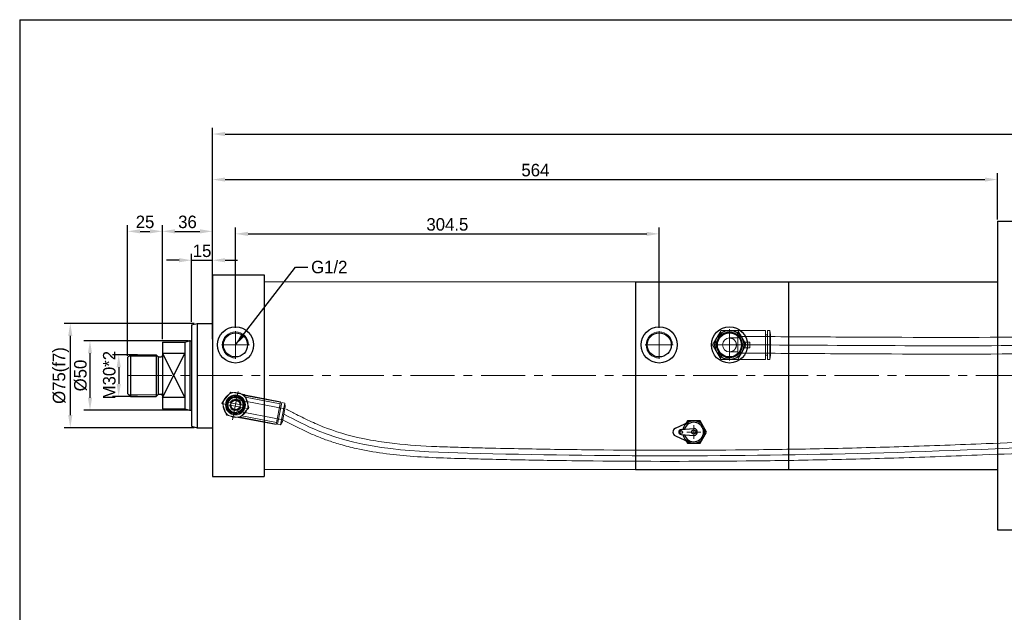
# Model space of a CAD drawing. Header units: millimetres. Extents: x -12870 to -11470, y -3129 to -2170.
# Tile 2 of 17: x -12870 to -12162, y -2597 to -2170. Entities that reach past the tile are written whole.
import ezdxf

# ---------------------------------------------------------------- set-up
doc = ezdxf.new("R2010")
doc.units = ezdxf.units.MM
doc.linetypes.add('CENTER', pattern=[50.8, 31.75, -6.35, 6.35, -6.35])
doc.layers.get('Defpoints').update_dxf_attribs({"lineweight": 25})
for name, color, linetype, lineweight in [('图层1', 7, 'Continuous', 25), ('图层2', 3, 'CENTER', 13), ('图层3', 2, 'Continuous', 13), ('图层4', 1, 'Continuous', 30), ('图层7', 4, 'Continuous', 15)]:
    doc.layers.add(name, color=color, linetype=linetype, lineweight=lineweight)
doc.dimstyles.new('ISO-25', dxfattribs={"dimtxt": 2.5, "dimasz": 2.5, "dimexe": 1.25, "dimexo": 0.625, "dimtad": 1, "dimtxsty": 'Standard', "dimcen": 2.5, "dimadec": 0, "dimazin": 0, "dimtfac": 1, "dimtmove": 0, "dimatfit": 3, "dimfxl": 1, "dimarcsym": 0})

# ---------------------------------------------------------------- blocks, each defined once
blk = doc.blocks.new('*D782')
at = {"layer": 'Defpoints', "color": 0}
for p in [(-12782.71, -2411.24), (-12798.58, -2441.24), (-12782.71, -2441.24)]:
    blk.add_point(p, dxfattribs=at)
at = {"layer": '图层3', "color": 0, "lineweight": -2}
for p, q in [((-12784.96, -2411.24), (-12803.08, -2411.24)), ((-12798.58, -2420.24), (-12798.58, -2432.24)), ((-12784.96, -2441.24), (-12803.08, -2441.24))]:
    blk.add_line(p, q, dxfattribs=at)
at = {"layer": '图层3', "color": 0}
for points in [[(-12797.08, -2420.24), (-12800.08, -2420.24), (-12798.58, -2411.24)], [(-12800.08, -2432.24), (-12797.08, -2432.24), (-12798.58, -2441.24)]]:
    blk.add_solid(points, dxfattribs=at)
at = {"layer": '图层3', "color": 0, "insert": (-12805.33, -2425.98), "char_height": 9, "attachment_point": 5, "rotation": 90}
blk.add_mtext('M30*2', dxfattribs=at)
blk = doc.blocks.new('*D783')
at = {"layer": 'Defpoints', "color": 0}
for p in [(-12746.17, -2401.24), (-12819.22, -2451.24), (-12746.17, -2451.24)]:
    blk.add_point(p, dxfattribs=at)
at = {"layer": '图层3', "color": 0, "lineweight": -2}
for p, q in [((-12748.42, -2401.24), (-12823.72, -2401.24)), ((-12819.22, -2410.24), (-12819.22, -2442.24)), ((-12748.42, -2451.24), (-12823.72, -2451.24))]:
    blk.add_line(p, q, dxfattribs=at)
at = {"layer": '图层3', "color": 0}
for points in [[(-12817.72, -2410.24), (-12820.72, -2410.24), (-12819.22, -2401.24)], [(-12820.72, -2442.24), (-12817.72, -2442.24), (-12819.22, -2451.24)]]:
    blk.add_solid(points, dxfattribs=at)
at = {"layer": '图层3', "color": 0, "insert": (-12825.97, -2426.24), "char_height": 9, "attachment_point": 5, "rotation": 90}
blk.add_mtext('%%c50', dxfattribs=at)
blk = doc.blocks.new('*D784')
at = {"layer": 'Defpoints', "color": 0}
for p in [(-12742.17, -2388.74), (-12833.37, -2463.74), (-12742.17, -2463.74)]:
    blk.add_point(p, dxfattribs=at)
at = {"layer": '图层3', "color": 0, "lineweight": -2}
for p, q in [((-12744.42, -2388.74), (-12837.87, -2388.74)), ((-12833.37, -2397.74), (-12833.37, -2454.74)), ((-12744.42, -2463.74), (-12837.87, -2463.74))]:
    blk.add_line(p, q, dxfattribs=at)
at = {"layer": '图层3', "color": 0}
for points in [[(-12831.87, -2397.74), (-12834.87, -2397.74), (-12833.37, -2388.74)], [(-12834.87, -2454.74), (-12831.87, -2454.74), (-12833.37, -2463.74)]]:
    blk.add_solid(points, dxfattribs=at)
at = {"layer": '图层3', "color": 0, "insert": (-12840.12, -2426.24), "char_height": 9, "attachment_point": 5, "rotation": 90}
blk.add_mtext('%%C75(f7)', dxfattribs=at)
blk = doc.blocks.new('*D785')
at = {"layer": 'Defpoints', "color": 0}
for p in [(-12767.17, -2322.53), (-12767.17, -2402.24), (-12792.17, -2414.24)]:
    blk.add_point(p, dxfattribs=at)
at = {"layer": '图层3', "color": 0, "lineweight": -2}
for p, q in [((-12792.17, -2411.99), (-12792.17, -2318.03)), ((-12767.17, -2399.99), (-12767.17, -2318.03)), ((-12783.17, -2322.53), (-12776.17, -2322.53))]:
    blk.add_line(p, q, dxfattribs=at)
at = {"layer": '图层3', "color": 0}
for points in [[(-12783.17, -2321.03), (-12783.17, -2324.03), (-12792.17, -2322.53)], [(-12776.17, -2324.03), (-12776.17, -2321.03), (-12767.17, -2322.53)]]:
    blk.add_solid(points, dxfattribs=at)
at = {"layer": '图层3', "color": 0, "insert": (-12779.67, -2315.78), "char_height": 9, "attachment_point": 5}
blk.add_mtext('25', dxfattribs=at)
blk = doc.blocks.new('*D786')
at = {"layer": 'Defpoints', "color": 0}
for p in [(-12731.17, -2343.32), (-12746.17, -2389.81), (-12731.17, -2389.81)]:
    blk.add_point(p, dxfattribs=at)
at = {"layer": '图层3', "color": 0, "lineweight": -2}
for p, q in [((-12746.17, -2387.56), (-12746.17, -2338.82)), ((-12731.17, -2387.56), (-12731.17, -2338.82)), ((-12755.17, -2343.32), (-12764.17, -2343.32)), ((-12746.17, -2343.32), (-12731.17, -2343.32)), ((-12722.17, -2343.32), (-12713.17, -2343.32))]:
    blk.add_line(p, q, dxfattribs=at)
at = {"layer": '图层3', "color": 0}
for points in [[(-12755.17, -2344.82), (-12755.17, -2341.82), (-12746.17, -2343.32)], [(-12722.17, -2341.82), (-12722.17, -2344.82), (-12731.17, -2343.32)]]:
    blk.add_solid(points, dxfattribs=at)
at = {"layer": '图层3', "color": 0, "insert": (-12738.67, -2336.57), "char_height": 9, "attachment_point": 5}
blk.add_mtext('15', dxfattribs=at)
blk = doc.blocks.new('*D787')
at = {"layer": 'Defpoints', "color": 0}
for p in [(-12731.17, -2322.53), (-12767.17, -2402.24), (-12731.17, -2402.24)]:
    blk.add_point(p, dxfattribs=at)
at = {"layer": '图层3', "color": 0, "lineweight": -2}
for p, q in [((-12767.17, -2399.99), (-12767.17, -2318.03)), ((-12731.17, -2399.99), (-12731.17, -2318.03)), ((-12758.17, -2322.53), (-12740.17, -2322.53))]:
    blk.add_line(p, q, dxfattribs=at)
at = {"layer": '图层3', "color": 0}
for points in [[(-12758.17, -2321.03), (-12758.17, -2324.03), (-12767.17, -2322.53)], [(-12740.17, -2324.03), (-12740.17, -2321.03), (-12731.17, -2322.53)]]:
    blk.add_solid(points, dxfattribs=at)
at = {"layer": '图层3', "color": 0, "insert": (-12749.17, -2315.78), "char_height": 9, "attachment_point": 5}
blk.add_mtext('36', dxfattribs=at)
blk = doc.blocks.new('*D789')
at = {"layer": 'Defpoints', "color": 0}
for p in [(-12410.17, -2324.34), (-12714.67, -2394.24), (-12410.17, -2394.24)]:
    blk.add_point(p, dxfattribs=at)
at = {"layer": '图层3', "color": 0, "lineweight": -2}
for p, q in [((-12714.67, -2391.99), (-12714.67, -2319.84)), ((-12410.17, -2391.99), (-12410.17, -2319.84)), ((-12705.67, -2324.34), (-12419.17, -2324.34))]:
    blk.add_line(p, q, dxfattribs=at)
at = {"layer": '图层3', "color": 0}
for points in [[(-12705.67, -2322.84), (-12705.67, -2325.84), (-12714.67, -2324.34)], [(-12419.17, -2325.84), (-12419.17, -2322.84), (-12410.17, -2324.34)]]:
    blk.add_solid(points, dxfattribs=at)
at = {"layer": '图层3', "color": 0, "insert": (-12562.42, -2317.59), "char_height": 9, "attachment_point": 5}
blk.add_mtext('304.5', dxfattribs=at)
blk = doc.blocks.new('*D790')
at = {"layer": 'Defpoints', "color": 0}
for p in [(-11511.17, -2252.53), (-11511.17, -2312.24), (-12731.17, -2358.74)]:
    blk.add_point(p, dxfattribs=at)
at = {"layer": '图层3', "color": 0, "lineweight": -2}
for p, q in [((-12731.17, -2356.49), (-12731.17, -2248.03)), ((-11511.17, -2309.99), (-11511.17, -2248.03)), ((-12722.17, -2252.53), (-11520.17, -2252.53))]:
    blk.add_line(p, q, dxfattribs=at)
at = {"layer": '图层3', "color": 0}
for points in [[(-12722.17, -2251.03), (-12722.17, -2254.03), (-12731.17, -2252.53)], [(-11520.17, -2254.03), (-11520.17, -2251.03), (-11511.17, -2252.53)]]:
    blk.add_solid(points, dxfattribs=at)
at = {"layer": '图层3', "color": 0, "insert": (-12121.17, -2245.78), "char_height": 9, "attachment_point": 5}
blk.add_mtext('1220', dxfattribs=at)
blk = doc.blocks.new('*D791')
at = {"layer": 'Defpoints', "color": 0}
for p in [(-12167.17, -2285.29), (-12167.17, -2316.24), (-12731.17, -2353.74)]:
    blk.add_point(p, dxfattribs=at)
at = {"layer": '图层3', "color": 0, "lineweight": -2}
for p, q in [((-12731.17, -2351.49), (-12731.17, -2280.79)), ((-12167.17, -2313.99), (-12167.17, -2280.79)), ((-12722.17, -2285.29), (-12176.17, -2285.29))]:
    blk.add_line(p, q, dxfattribs=at)
at = {"layer": '图层3', "color": 0}
for points in [[(-12722.17, -2283.79), (-12722.17, -2286.79), (-12731.17, -2285.29)], [(-12176.17, -2286.79), (-12176.17, -2283.79), (-12167.17, -2285.29)]]:
    blk.add_solid(points, dxfattribs=at)
at = {"layer": '图层3', "color": 0, "insert": (-12499.17, -2278.54), "char_height": 9, "attachment_point": 5}
blk.add_mtext('564', dxfattribs=at)

msp = doc.modelspace()

# ---------------------------------------------------------------- linework, layer by layer
at = {"layer": '图层1'}
for p, q in [((-12167.174, -2315.241), (-12167.174, -2537.241)), ((-12167.174, -2315.241), (-12129.174, -2315.241)), ((-12731.174, -2353.741), (-12731.174, -2498.741)), ((-12731.174, -2353.741), (-12694.174, -2353.741)), ((-12694.174, -2353.741), (-12694.174, -2498.741)), ((-12694.174, -2358.741), (-12694.174, -2363.741)), ((-12427.174, -2358.741), (-12167.174, -2358.741)), ((-12427.174, -2358.741), (-12427.174, -2493.741)), ((-12317.174, -2358.741), (-12317.174, -2493.741)), ((-12746.174, -2389.813), (-12742.174, -2388.741)), ((-12746.174, -2389.813), (-12746.174, -2462.669)), ((-12742.174, -2388.741), (-12731.174, -2388.741)), ((-12742.174, -2388.741), (-12742.174, -2463.741)), ((-12767.174, -2402.241), (-12767.174, -2450.241)), ((-12767.174, -2402.241), (-12751.174, -2402.241)), ((-12751.174, -2402.241), (-12747.696, -2401.309)), ((-12751.174, -2402.241), (-12751.174, -2450.241)), ((-12747.442, -2401.258), (-12747.442, -2451.223)), ((-12747.178, -2401.241), (-12746.174, -2401.241)), ((-12790.174, -2411.241), (-12792.174, -2413.241)), ((-12790.174, -2411.241), (-12771.674, -2411.241)), ((-12790.174, -2411.241), (-12790.174, -2441.241)), ((-12771.674, -2411.241), (-12771.674, -2441.241)), ((-12771.674, -2411.241), (-12770.467, -2412.448)), ((-12767.174, -2442.115), (-12751.174, -2410.366)), ((-12767.174, -2410.366), (-12751.174, -2442.115)), ((-12751.174, -2410.366), (-12767.174, -2410.366)), ((-12792.174, -2413.241), (-12792.174, -2439.241)), ((-12792.174, -2414.241), (-12792.174, -2438.241)), ((-12770.174, -2412.741), (-12770.174, -2439.831)), ((-12769.759, -2412.741), (-12768.174, -2412.741)), ((-12792.174, -2439.241), (-12790.174, -2441.241)), ((-12771.674, -2441.241), (-12770.467, -2440.034)), ((-12769.759, -2439.741), (-12768.174, -2439.741)), ((-12790.174, -2441.241), (-12771.674, -2441.241)), ((-12751.174, -2442.115), (-12767.174, -2442.115)), ((-12767.174, -2450.241), (-12751.174, -2450.241)), ((-12751.174, -2450.241), (-12747.696, -2451.173)), ((-12747.178, -2451.241), (-12746.174, -2451.241)), ((-12398.601, -2464.14), (-12388.684, -2459.595)), ((-12389.969, -2458.867), (-12391.003, -2460.658)), ((-12380.732, -2458.867), (-12389.969, -2458.867)), ((-12376.113, -2466.867), (-12380.732, -2458.867)), ((-12746.174, -2462.669), (-12742.174, -2463.741)), ((-12742.174, -2463.741), (-12731.174, -2463.741)), ((-12394.491, -2465.073), (-12385.545, -2464.375)), ((-12394.491, -2468.662), (-12385.545, -2469.36)), ((-12380.732, -2474.867), (-12376.113, -2466.867)), ((-12398.601, -2469.594), (-12388.684, -2474.14)), ((-12391.003, -2473.077), (-12389.969, -2474.867)), ((-12389.969, -2474.867), (-12380.732, -2474.867)), ((-12427.174, -2493.741), (-12167.174, -2493.741)), ((-12731.174, -2498.741), (-12694.174, -2498.741)), ((-12167.174, -2537.241), (-12129.174, -2537.241))]:
    msp.add_line(p, q, dxfattribs=at)
for centre, radius in [((-12714.674, -2404.241), 13), ((-12410.174, -2404.241), 13), ((-12359.712, -2404.241), 13), ((-12714.674, -2404.241), 8.67), ((-12410.174, -2404.241), 8.67), ((-12359.712, -2404.241), 8.67), ((-12394.351, -2466.867), 1), ((-12385.351, -2466.867), 1.5)]:
    msp.add_circle(centre, radius, dxfattribs=at)
for centre, radius, start, end in [((-12747.178, -2403.241), 2, 90, 105), ((-12769.759, -2411.741), 1, 225, 270), ((-12768.174, -2411.741), 1, 270, 0), ((-12769.759, -2440.741), 1, 90, 135), ((-12768.174, -2440.741), 1, 0, 90), ((-12747.178, -2449.241), 2, 255, 270), ((-12385.351, -2466.867), 8, 193.749113, 166.250887), ((-12385.351, -2466.867), 7, 196.463989, 163.536011), ((-12397.351, -2466.867), 3, 114.624318, 245.375682), ((-12394.351, -2466.867), 1.8, 94.460844, 265.539156), ((-12385.351, -2466.867), 2.5, 265.539156, 94.460844)]:
    msp.add_arc(centre, radius, start, end, dxfattribs=at)
at = {"layer": '图层2'}
for p, q in [((-12714.674, -2414.241), (-12714.674, -2394.241)), ((-12410.174, -2414.241), (-12410.174, -2394.241)), ((-12359.712, -2414.241), (-12359.712, -2394.241)), ((-12724.674, -2404.241), (-12704.674, -2404.241)), ((-12420.174, -2404.241), (-12400.174, -2404.241)), ((-12369.712, -2404.241), (-12349.712, -2404.241)), ((-12792.174, -2426.241), (-11511.174, -2426.241)), ((-12712.949, -2438.405), (-12716.719, -2458.046)), ((-12724.655, -2446.34), (-12705.013, -2450.111)), ((-12385.351, -2471.867), (-12385.351, -2461.867)), ((-12390.351, -2466.867), (-12380.351, -2466.867))]:
    msp.add_line(p, q, dxfattribs=at)
at = {"layer": '图层4'}
for q in [(-11469.726, -2170.296), (-12869.726, -3120.296)]:
    msp.add_line((-12869.726, -2170.296), q, dxfattribs=at)
at = {"layer": '图层7'}
for p, q in [((-12694.174, -2358.741), (-12427.174, -2358.741)), ((-12365.774, -2393.741), (-12371.836, -2404.241)), ((-12333.712, -2393.741), (-12365.774, -2393.741)), ((-12359.712, -2415.489), (-12359.712, -2392.993)), ((-12359.712, -2414.741), (-12359.712, -2393.741)), ((-12353.712, -2410.241), (-12353.712, -2398.241)), ((-12330.212, -2398.241), (-12353.712, -2398.241)), ((-12347.588, -2404.241), (-12353.65, -2393.741)), ((-12333.712, -2414.741), (-12333.712, -2393.741)), ((-12332.4, -2396.891), (-12333.712, -2396.891)), ((-12332.4, -2414.741), (-12332.4, -2393.741)), ((-12330.768, -2393.741), (-12332.4, -2393.741)), ((-12330.768, -2414.741), (-12330.768, -2393.741)), ((-12330.212, -2396.891), (-12330.768, -2393.741)), ((-12330.212, -2411.591), (-12330.212, -2396.891)), ((-12371.836, -2404.241), (-12365.774, -2414.741)), ((-12370.96, -2404.241), (-12329.654, -2404.241)), ((-12353.712, -2399.241), (-12359.712, -2399.241)), ((-12347.588, -2404.241), (-12353.65, -2414.741)), ((-12345.012, -2402.141), (-12349.424, -2402.141)), ((-12345.012, -2406.341), (-12345.012, -2402.141)), ((-12791.174, -2412.241), (-12770.674, -2412.241)), ((-12359.712, -2409.241), (-12353.712, -2409.241)), ((-12353.712, -2410.241), (-12330.212, -2410.241)), ((-12349.424, -2406.341), (-12345.012, -2406.341)), ((-12333.712, -2411.591), (-12332.4, -2411.591)), ((-12330.768, -2414.741), (-12330.212, -2411.591)), ((-12365.774, -2414.741), (-12333.712, -2414.741)), ((-12332.4, -2414.741), (-12330.768, -2414.741)), ((-12791.174, -2440.241), (-12770.674, -2440.241)), ((-12717.891, -2438.118), (-12724.313, -2445.54)), ((-12708.252, -2439.969), (-12717.891, -2438.118)), ((-12712.829, -2437.78), (-12716.519, -2457.002)), ((-12710.056, -2439.724), (-12708.214, -2440.078)), ((-12709.259, -2440.264), (-12708.07, -2440.493)), ((-12705.035, -2449.241), (-12708.252, -2439.969)), ((-12708.214, -2440.078), (-12682.253, -2445.061)), ((-12708.07, -2440.493), (-12682.325, -2445.435)), ((-12724.313, -2445.54), (-12721.096, -2454.813)), ((-12709.627, -2449.225), (-12720.041, -2447.226)), ((-12719.721, -2445.556), (-12709.306, -2447.556)), ((-12714.054, -2444.161), (-12713.92, -2443.463)), ((-12679.154, -2450.137), (-12713.92, -2443.463)), ((-12707.625, -2441.876), (-12682.565, -2446.687)), ((-12707.587, -2441.883), (-12682.565, -2446.687)), ((-12685.42, -2461.56), (-12682.253, -2445.061)), ((-12684.461, -2461.337), (-12681.445, -2445.624)), ((-12682.288, -2461.754), (-12679.271, -2446.041)), ((-12679.271, -2446.041), (-12681.445, -2445.624)), ((-12678.903, -2448.827), (-12679.271, -2446.041)), ((-12721.096, -2454.813), (-12711.457, -2456.664)), ((-12715.428, -2451.319), (-12715.294, -2450.621)), ((-12715.428, -2451.319), (-12680.663, -2457.993)), ((-12711.457, -2456.664), (-12705.035, -2449.241)), ((-12681.947, -2448.243), (-12682.831, -2448.073)), ((-12680.914, -2459.303), (-12678.903, -2448.827)), ((-12713.224, -2456.223), (-12711.381, -2456.576)), ((-12712.283, -2456.016), (-12711.094, -2456.244)), ((-12711.381, -2456.576), (-12685.42, -2461.56)), ((-12711.094, -2456.244), (-12685.349, -2461.186)), ((-12710.168, -2455.124), (-12685.108, -2459.935)), ((-12710.131, -2455.131), (-12685.108, -2459.935)), ((-12684.842, -2458.548), (-12683.958, -2458.718)), ((-12684.461, -2461.337), (-12682.288, -2461.754)), ((-12682.288, -2461.754), (-12680.914, -2459.303)), ((-12694.174, -2493.741), (-12427.174, -2493.741))]:
    msp.add_line(p, q, dxfattribs=at)
for points in [[(-12359.712, -2393.741), (-12359.313, -2393.749), (-12358.516, -2393.809), (-12357.727, -2393.93), (-12357.336, -2394.013), (-12356.949, -2394.111), (-12356.187, -2394.35), (-12355.446, -2394.647), (-12354.729, -2394.999), (-12354.041, -2395.404), (-12353.385, -2395.861), (-12353.071, -2396.108), (-12352.767, -2396.366), (-12352.424, -2396.682), (-12352.329, -2396.775), (-12352.235, -2396.869), (-12352.188, -2396.917), (-12352.142, -2396.965), (-12352.05, -2397.061), (-12351.96, -2397.159), (-12351.871, -2397.258), (-12351.783, -2397.358), (-12351.696, -2397.459), (-12351.653, -2397.51), (-12351.611, -2397.561), (-12351.527, -2397.664), (-12351.444, -2397.769), (-12351.363, -2397.874), (-12351.283, -2397.98), (-12351.204, -2398.088), (-12351.165, -2398.142), (-12351.127, -2398.196), (-12351.051, -2398.305), (-12350.976, -2398.416), (-12350.903, -2398.527), (-12350.831, -2398.639), (-12350.761, -2398.752), (-12350.726, -2398.809), (-12350.692, -2398.866), (-12350.625, -2398.981), (-12350.559, -2399.097), (-12350.494, -2399.213), (-12350.431, -2399.33), (-12350.37, -2399.448), (-12350.339, -2399.508), (-12350.31, -2399.567), (-12350.251, -2399.687), (-12350.194, -2399.807), (-12350.166, -2399.868), (-12350.139, -2399.928), (-12350.085, -2400.05), (-12350.032, -2400.172), (-12350.007, -2400.234), (-12349.982, -2400.295), (-12349.932, -2400.419), (-12349.885, -2400.543), (-12349.839, -2400.668), (-12349.794, -2400.794), (-12349.751, -2400.92), (-12349.73, -2400.983), (-12349.71, -2401.046), (-12349.67, -2401.173), (-12349.632, -2401.301), (-12349.596, -2401.429), (-12349.561, -2401.558), (-12349.528, -2401.687), (-12349.512, -2401.751), (-12349.496, -2401.816), (-12349.466, -2401.946), (-12349.438, -2402.076), (-12349.424, -2402.141)], [(-12359.712, -2399.241), (-12359.639, -2399.241), (-12359.494, -2399.246), (-12359.349, -2399.254), (-12359.276, -2399.26), (-12359.204, -2399.267), (-12359.059, -2399.284), (-12358.916, -2399.305), (-12358.772, -2399.33), (-12358.63, -2399.359), (-12358.488, -2399.393), (-12358.418, -2399.411), (-12358.348, -2399.431), (-12358.209, -2399.472), (-12358.071, -2399.518), (-12357.934, -2399.568), (-12357.799, -2399.622), (-12357.665, -2399.679), (-12357.599, -2399.709), (-12357.533, -2399.741), (-12357.403, -2399.806), (-12357.275, -2399.875), (-12357.212, -2399.911), (-12357.149, -2399.948), (-12357.026, -2400.024), (-12356.904, -2400.104), (-12356.844, -2400.145), (-12356.785, -2400.187), (-12356.668, -2400.274), (-12356.554, -2400.364), (-12356.443, -2400.458), (-12356.334, -2400.555), (-12356.228, -2400.654), (-12356.177, -2400.705), (-12356.126, -2400.757), (-12356.026, -2400.863), (-12355.929, -2400.972), (-12355.836, -2401.083), (-12355.745, -2401.197), (-12355.658, -2401.314), (-12355.616, -2401.373), (-12355.575, -2401.433), (-12355.495, -2401.554), (-12355.419, -2401.678), (-12355.346, -2401.804), (-12355.277, -2401.932), (-12355.212, -2402.062), (-12355.181, -2402.128), (-12355.15, -2402.194), (-12355.093, -2402.327), (-12355.039, -2402.463), (-12354.989, -2402.599), (-12354.944, -2402.737), (-12354.902, -2402.877), (-12354.882, -2402.947), (-12354.864, -2403.017), (-12354.831, -2403.159), (-12354.801, -2403.301), (-12354.776, -2403.444), (-12354.755, -2403.588), (-12354.738, -2403.733), (-12354.731, -2403.805), (-12354.725, -2403.878), (-12354.717, -2404.023), (-12354.713, -2404.168), (-12354.712, -2404.241), (-12354.713, -2404.314), (-12354.717, -2404.459), (-12354.725, -2404.604), (-12354.731, -2404.677), (-12354.738, -2404.749), (-12354.755, -2404.894), (-12354.776, -2405.037), (-12354.801, -2405.181), (-12354.831, -2405.323), (-12354.864, -2405.465), (-12354.882, -2405.535), (-12354.902, -2405.605), (-12354.944, -2405.744), (-12354.989, -2405.882), (-12355.039, -2406.019), (-12355.093, -2406.154), (-12355.15, -2406.288), (-12355.181, -2406.354), (-12355.212, -2406.42), (-12355.277, -2406.55), (-12355.346, -2406.678), (-12355.419, -2406.804), (-12355.495, -2406.927), (-12355.575, -2407.049), (-12355.616, -2407.109), (-12355.658, -2407.168), (-12355.745, -2407.285), (-12355.836, -2407.399), (-12355.929, -2407.51), (-12356.026, -2407.619), (-12356.126, -2407.725), (-12356.177, -2407.776), (-12356.228, -2407.827), (-12356.334, -2407.927), (-12356.443, -2408.024), (-12356.554, -2408.117), (-12356.668, -2408.208), (-12356.785, -2408.295), (-12356.844, -2408.337), (-12356.904, -2408.378), (-12357.026, -2408.458), (-12357.149, -2408.534), (-12357.212, -2408.571), (-12357.275, -2408.607), (-12357.403, -2408.676), (-12357.533, -2408.741), (-12357.599, -2408.772), (-12357.665, -2408.803), (-12357.799, -2408.86), (-12357.934, -2408.914), (-12358.071, -2408.964), (-12358.209, -2409.009), (-12358.348, -2409.051), (-12358.418, -2409.071), (-12358.488, -2409.089), (-12358.63, -2409.122), (-12358.772, -2409.152), (-12358.916, -2409.177), (-12359.059, -2409.198), (-12359.204, -2409.215), (-12359.276, -2409.222), (-12359.349, -2409.228), (-12359.494, -2409.236), (-12359.639, -2409.24), (-12359.712, -2409.241)], [(-12349.424, -2406.341), (-12349.438, -2406.406), (-12349.466, -2406.536), (-12349.496, -2406.666), (-12349.512, -2406.731), (-12349.528, -2406.795), (-12349.561, -2406.924), (-12349.596, -2407.053), (-12349.632, -2407.181), (-12349.67, -2407.308), (-12349.71, -2407.435), (-12349.73, -2407.499), (-12349.751, -2407.562), (-12349.794, -2407.688), (-12349.839, -2407.813), (-12349.885, -2407.938), (-12349.932, -2408.063), (-12349.982, -2408.186), (-12350.007, -2408.248), (-12350.032, -2408.309), (-12350.085, -2408.432), (-12350.139, -2408.554), (-12350.166, -2408.614), (-12350.194, -2408.675), (-12350.251, -2408.795), (-12350.31, -2408.915), (-12350.339, -2408.974), (-12350.37, -2409.033), (-12350.431, -2409.151), (-12350.494, -2409.269), (-12350.559, -2409.385), (-12350.625, -2409.501), (-12350.692, -2409.616), (-12350.726, -2409.673), (-12350.761, -2409.73), (-12350.831, -2409.843), (-12350.903, -2409.955), (-12350.976, -2410.066), (-12351.051, -2410.176), (-12351.127, -2410.286), (-12351.165, -2410.34), (-12351.204, -2410.394), (-12351.283, -2410.501), (-12351.363, -2410.608), (-12351.444, -2410.713), (-12351.527, -2410.818), (-12351.611, -2410.921), (-12351.653, -2410.972), (-12351.696, -2411.023), (-12351.783, -2411.124), (-12351.871, -2411.224), (-12351.96, -2411.323), (-12352.05, -2411.421), (-12352.142, -2411.517), (-12352.188, -2411.565), (-12352.235, -2411.613), (-12352.329, -2411.707), (-12352.424, -2411.8), (-12352.767, -2412.116), (-12353.071, -2412.374), (-12353.385, -2412.621), (-12354.041, -2413.077), (-12354.729, -2413.483), (-12355.446, -2413.835), (-12356.187, -2414.132), (-12356.949, -2414.371), (-12357.336, -2414.469), (-12357.727, -2414.552), (-12358.516, -2414.673), (-12359.313, -2414.733), (-12359.712, -2414.741)]]:
    msp.add_lwpolyline(points, dxfattribs=at)
for centre, radius in [((-12359.712, -2404.241), 10.259), ((-12359.712, -2404.241), 9.059), ((-12714.674, -2447.391), 7.16), ((-12714.674, -2447.391), 6.579), ((-12714.674, -2447.391), 5.96), ((-12714.674, -2447.391), 5.37), ((-12714.674, -2447.391), 3.58), ((-12714.674, -2447.391), 3.289)]:
    msp.add_circle(centre, radius, dxfattribs=at)
for centre, radius, start, end in [((-12714.674, -2404.241), 9.4, 0, 270), ((-12410.174, -2404.241), 9.4, 0, 270), ((-12359.712, -2404.241), 10.5, 90, 270), ((-12359.712, -2404.241), 9.4, 0, 270), ((-12359.712, -2404.241), 9.316, 75, 15), ((-12359.712, -2404.241), 10.69, 100.812786, 139.187214), ((-12359.712, -2404.241), 10.69, 40.812786, 79.187214), ((-12359.712, -2404.241), 10.69, 160.812786, 199.187214), ((-12359.712, -2404.241), 5, 90, 270), ((-12359.712, -2404.241), 10.69, 340.812786, 19.187214), ((-12359.712, -2404.241), 10.69, 220.812786, 259.187214), ((-12359.712, -2404.241), 10.69, 280.812786, 319.187214), ((-12714.674, -2447.391), 8.95, 120.886819, 157.378934), ((-12714.674, -2447.391), 8.95, 97.378934, 120.886819), ((-12714.674, -2447.391), 8.95, 60.886819, 97.378934), ((-12714.674, -2447.391), 8.95, 37.378934, 60.886819), ((-12714.674, -2447.391), 8.95, 157.378934, 180.886819), ((-12714.674, -2447.391), 8.95, 180.886819, 217.378934), ((-12714.674, -2447.391), 5.723, 334.132877, 274.132877), ((-12714.674, -2447.391), 4.17, 180.894299, 337.371454), ((-12714.674, -2447.391), 4.17, 0.894299, 157.371454), ((-12714.674, -2447.391), 8.95, 0.886819, 37.378934), ((-12714.674, -2447.391), 8.95, 337.378934, 0.886819), ((-12714.674, -2447.391), 8.95, 217.378934, 240.886819), ((-12714.674, -2447.391), 8.95, 300.886819, 337.378934), ((-12714.674, -2447.391), 8.95, 240.886819, 277.378934), ((-12714.674, -2447.391), 8.95, 277.378934, 300.886819)]:
    msp.add_arc(centre, radius, start, end, dxfattribs=at)
for points, knots in [([(-12330.727, -2398.241), (-12309.613, -2398.383), (-12288.503, -2398.526), (-12225.177, -2398.848), (-12182.969, -2398.924), (-12130.658, -2398.499), (-12120.556, -2398.393), (-12090.247, -2397.992), (-12070.019, -2397.608), (-12029.524, -2397.034), (-12009.258, -2396.845), (-11977.752, -2397.036), (-11966.52, -2397.199), (-11947.663, -2397.697), (-11940.04, -2397.959), (-11924.794, -2398.629), (-11917.176, -2399.035), (-11894.342, -2400.424), (-11879.143, -2401.578), (-11857.019, -2403.434), (-11850.076, -2404.041), (-11826.674, -2404.663)], [0, 0, 0, 0, 63.3553208, 63.3553208, 190.0659624, 190.0659624, 220.3946752, 220.3946752, 281.0521006, 281.0521006, 341.709526, 341.709526, 375.3000969, 375.3000969, 398.0891881, 398.0891881, 420.8782794, 420.8782794, 466.4564619, 466.4564619, 487.3209251, 487.3209251, 487.3209251, 487.3209251]), ([(-12330.768, -2404.241), (-12256.868, -2404.739), (-12124.565, -2405.631), (-11961.972, -2400.845), (-11873.673, -2407.951), (-11827.265, -2410.741)], [0, 0, 0, 0, 221.7468536, 396.9940796, 487.3209251, 487.3209251, 487.3209251, 487.3209251]), ([(-12330.808, -2410.241), (-12309.621, -2410.384), (-12288.431, -2410.526), (-12224.846, -2410.849), (-12182.439, -2410.924), (-12129.999, -2410.493), (-12119.992, -2410.387), (-12089.966, -2409.988), (-12069.964, -2409.61), (-12030.01, -2409.041), (-12010.056, -2408.851), (-11978.944, -2409.023), (-11967.765, -2409.179), (-11948.776, -2409.667), (-11940.961, -2409.932), (-11925.341, -2410.615), (-11917.529, -2411.033), (-11894.09, -2412.467), (-11878.458, -2413.667), (-11856.617, -2415.515), (-11850.414, -2416.059), (-11826.674, -2416.741)], [0, 0, 0, 0, 63.5746902, 63.5746902, 190.7240707, 190.7240707, 220.7047612, 220.7047612, 280.666142, 280.666142, 340.6275228, 340.6275228, 374.3008636, 374.3008636, 397.8800197, 397.8800197, 421.4591757, 421.4591757, 468.6174878, 468.6174878, 487.3209251, 487.3209251, 487.3209251, 487.3209251]), ([(-11923.6, -2467.241), (-12046.201, -2473.227), (-12249.41, -2484.638), (-12485.402, -2484.58), (-12631.464, -2479.458), (-12671.716, -2458.241), (-12679.909, -2454.065)], [0, 0, 0, 0, 319.3994287, 608.7758996, 717.1121483, 744.5963793, 744.5963793, 744.5963793, 744.5963793]), ([(-11923.174, -2462.741), (-11957.071, -2464.216), (-11974.331, -2465.186), (-12026.099, -2468.053), (-12060.593, -2469.911), (-12121.786, -2472.925), (-12148.502, -2474.145), (-12195.003, -2476.016), (-12214.805, -2476.733), (-12252.522, -2477.906), (-12270.438, -2478.378), (-12306.245, -2479.138), (-12324.139, -2479.427), (-12377.866, -2480.027), (-12413.743, -2480.068), (-12458.444, -2479.678), (-12467.03, -2479.583), (-12492.838, -2479.239), (-12510.11, -2478.93), (-12532.645, -2478.425), (-12537.828, -2478.302), (-12548.147, -2478.044), (-12553.285, -2477.913), (-12563.539, -2477.599), (-12568.658, -2477.413), (-12583.95, -2476.67), (-12594.06, -2475.928), (-12609.199, -2474.032), (-12614.361, -2473.24), (-12629.652, -2470.344), (-12639.585, -2467.715), (-12650.993, -2463.41), (-12652.813, -2462.682), (-12656.437, -2461.146), (-12658.243, -2460.338), (-12663.655, -2457.826), (-12667.254, -2456.03), (-12673.267, -2452.973), (-12675.672, -2451.735), (-12678.092, -2450.501)], [0, 0, 0, 0, 51.7114927, 51.7114927, 155.1344781, 155.1344781, 235.4193552, 235.4193552, 295.0806748, 295.0806748, 349.2103191, 349.2103191, 403.3399634, 403.3399634, 511.599252, 511.599252, 537.2835883, 537.2835883, 588.6522608, 588.6522608, 603.9647563, 603.9647563, 619.0910716, 619.0910716, 634.2173869, 634.2173869, 664.4700174, 664.4700174, 680.3580396, 680.3580396, 712.134084, 712.134084, 718.228121, 718.228121, 724.3221579, 724.3221579, 736.5102319, 736.5102319, 744.5963793, 744.5963793, 744.5963793, 744.5963793]), ([(-11923.174, -2471.235), (-11956.55, -2472.2), (-11973.74, -2473.165), (-12025.301, -2476.021), (-12059.667, -2477.873), (-12122.002, -2480.947), (-12149.984, -2482.222), (-12198.01, -2484.135), (-12218.071, -2484.85), (-12256.397, -2486.017), (-12274.662, -2486.483), (-12311.17, -2487.226), (-12329.416, -2487.503), (-12384.209, -2488.056), (-12420.81, -2488.052), (-12467.826, -2487.577), (-12477.988, -2487.447), (-12502.091, -2487.072), (-12516.052, -2486.804), (-12535.551, -2486.359), (-12541.039, -2486.226), (-12553.632, -2485.904), (-12560.758, -2485.714), (-12575.019, -2485.147), (-12582.152, -2484.769), (-12602.269, -2483.18), (-12615.187, -2481.538), (-12631.704, -2477.853), (-12635.571, -2476.872), (-12642.575, -2474.845), (-12645.723, -2473.839), (-12651.572, -2471.77), (-12654.281, -2470.729), (-12659.647, -2468.489), (-12662.291, -2467.295), (-12670.138, -2463.584), (-12675.256, -2460.935), (-12680.8, -2458.101), (-12681.263, -2457.864), (-12681.725, -2457.629)], [0, 0, 0, 0, 51.4937377, 51.4937377, 154.4812131, 154.4812131, 238.497522, 238.497522, 298.8728574, 298.8728574, 353.9842104, 353.9842104, 409.0955633, 409.0955633, 519.3182693, 519.3182693, 549.6310876, 549.6310876, 591.0374166, 591.0374166, 607.2204621, 607.2204621, 628.1091021, 628.1091021, 648.9977422, 648.9977422, 687.264499, 687.264499, 699.0730006, 699.0730006, 708.8468198, 708.8468198, 717.3949426, 717.3949426, 725.9430653, 725.9430653, 743.0393108, 743.0393108, 744.5963793, 744.5963793, 744.5963793, 744.5963793])]:
    msp.add_open_spline(points, degree=3, knots=knots, dxfattribs=at)

# ---------------------------------------------------------------- texts
at = {"layer": '图层3', "insert": (-12660.317, -2343.69), "char_height": 9, "attachment_point": 1}
msp.add_mtext('G1/2', dxfattribs=at)

# ---------------------------------------------------------------- dimensions: what is measured, and where the dimension line sits
at = {"layer": '图层3'}
for base, p1, p2, picture, middle in [((-11511.174, -2252.53), (-12731.174, -2358.741), (-11511.174, -2312.241), '*D790', (-12121.174, -2245.78)), ((-12767.174, -2322.53), (-12792.174, -2414.241), (-12767.174, -2402.241), '*D785', (-12779.674, -2315.78)), ((-12731.174, -2322.53), (-12767.174, -2402.241), (-12731.174, -2402.241), '*D787', (-12749.174, -2315.78)), ((-12410.174, -2324.336), (-12714.674, -2394.241), (-12410.174, -2394.241), '*D789', (-12562.424, -2317.586))]:
    dim = msp.add_linear_dim(base=base, p1=p1, p2=p2, dimstyle='ISO-25', override={"dimscale": 3.6, "dimdsep": 46, "dimpost": ''}, dxfattribs=at)
    dim.commit()
    dim.dimension.update_dxf_attribs({"geometry": picture, "text_midpoint": middle})
for base, p1, p2, picture, middle in [((-12167.174, -2285.293), (-12731.174, -2353.741), (-12167.174, -2316.241), '*D791', (-12499.174, -2285.293)), ((-12731.174, -2343.316), (-12746.174, -2389.813), (-12731.174, -2389.813), '*D786', (-12738.674, -2343.316))]:
    dim = msp.add_linear_dim(base=base, p1=p1, p2=p2, dimstyle='ISO-25', override={"dimscale": 3.6, "dimdsep": 46, "dimpost": ''}, dxfattribs=at)
    dim.commit()
    dim.dimension.update_dxf_attribs({"geometry": picture, "text_midpoint": middle, "dimtype": 160})
for base, p1, p2, override, picture, middle in [((-12833.369, -2463.741), (-12742.174, -2388.741), (-12742.174, -2463.741), {"dimscale": 3.6, "dimdsep": 46, "dimpost": '%%C<>(f7)', "dimtm": 1e-09}, '*D784', (-12840.119, -2426.241)), ((-12819.224, -2451.241), (-12746.174, -2401.241), (-12746.174, -2451.241), {"dimscale": 3.6, "dimdsep": 46, "dimpost": '%%c<>'}, '*D783', (-12825.974, -2426.241))]:
    dim = msp.add_linear_dim(base=base, p1=p1, p2=p2, angle=90, dimstyle='ISO-25', override=override, dxfattribs=at)
    dim.commit()
    dim.dimension.update_dxf_attribs({"geometry": picture, "text_midpoint": middle})
dim = msp.add_linear_dim(base=(-12798.584, -2441.241), p1=(-12782.71, -2411.241), p2=(-12782.71, -2441.241), angle=90, dimstyle='ISO-25', override={"dimscale": 3.6, "dimdsep": 46, "dimpost": 'M<>*2'}, dxfattribs=at)
dim.commit()
dim.dimension.update_dxf_attribs({"geometry": '*D782', "text_midpoint": (-12798.584, -2425.979), "dimtype": 160})

# ---------------------------------------------------------------- leaders
at = {"layer": '图层3', "annotation_type": 0, "has_hookline": 1, "hookline_direction": 0, "text_width": 30}
msp.add_leader([(-12714.674, -2404.241), (-12671.567, -2348.19), (-12662.567, -2348.19)], dimstyle='ISO-25', override={"dimscale": 3.6, "dimgap": 0.625, "dimtad": 0, "dimdsep": 46, "dimpost": ''}, dxfattribs=at)

doc.saveas('drawing.dxf')
